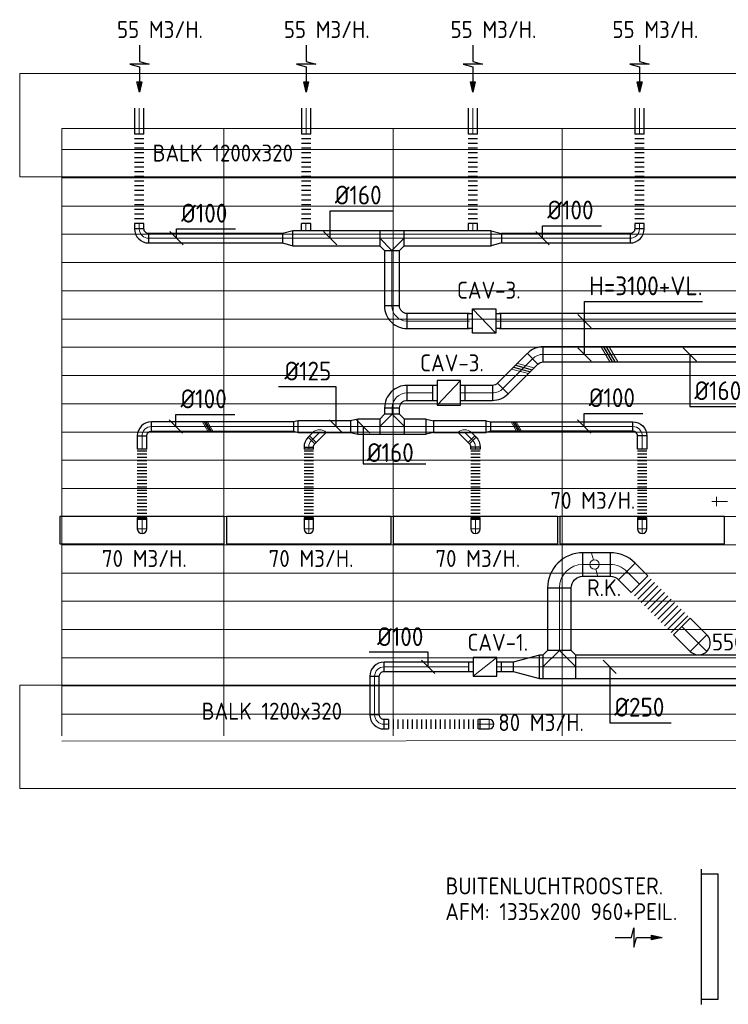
# Model space of a CAD drawing. Header units: millimetres. Extents: x -72425 to 38660, y 7096 to 51783.
# Tile 22 of 54: x -72173 to -64634, y 41304 to 51769. Entities that reach past the tile are written whole.
import ezdxf
from ezdxf.enums import TextEntityAlignment as Align

# ---------------------------------------------------------------- set-up
doc = ezdxf.new("R2010")
doc.units = ezdxf.units.MM
doc.header["$LTSCALE"] = 50
for name, color, linetype, lineweight in [('WL570---_BESTAAND-HARTLIJN', 161, 'Continuous', 0), ('WL570---_BESTAAND-MAATVOERING', 161, 'Continuous', 0), ('WL570---_BESTAAND-RETOUR', 140, 'Continuous', 0), ('WL570---_BESTAAND-ROOSTER', 161, 'Continuous', 0), ('WL570---_BESTAAND-TOEVOER', 180, 'Continuous', 0), ('WL570---_DEMONTEREN', 10, 'Continuous', 0)]:
    doc.layers.add(name, color=color, linetype=linetype, lineweight=lineweight)
for name, color, linetype in [('WL570---_RETOUR', 100, 'Continuous'), ('WL570---_TOEVOER', 200, 'Continuous'), ('WM570---', 2, 'Continuous'), ('WM570---_BESTAAND-TOEVOER_PR', 1, 'Continuous'), ('WM570---_RETOUR', 2, 'Continuous'), ('WM570---_TOEVOER', 2, 'Continuous')]:
    doc.layers.add(name, color=color, linetype=linetype)
doc.layers.get('WL570---_DEMONTEREN').off()
doc.styles.add('BURO-018', font='ISO96.shx', dxfattribs={"height": 90})
doc.styles.add('ISO', font='ISO', dxfattribs={"height": 162})
doc.styles.add('LZ-MAATVOEREN', font='simplex')
doc.styles.add('MAATVOERING', font='ISO')

# ---------------------------------------------------------------- blocks, each defined once
blk = doc.blocks.new('A$C33D74301')
at = {"color": 8, "linetype": 'Continuous', "lineweight": 13}
for p, q in [((-68325, 6450), (-68325, -5)), ((-7425, 6450), (-68325, 6450)), ((-66600, 6450), (-66600, -5)), ((-64800, 6450), (-64800, -5)), ((-63000, 6450), (-63000, -5)), ((-68325, 6225), (-7400, 6225)), ((-68325, 5925), (-7400, 5925)), ((-68325, 5625), (-7400, 5625)), ((-68325, 5325), (-7400, 5325)), ((-68325, 5025), (-7400, 5025)), ((-68325, 4725), (-7400, 4725)), ((-68325, 4725), (-7400, 4725)), ((-68325, 4425), (-7400, 4425)), ((-68325, 4125), (-7400, 4125)), ((-68325, 3825), (-7400, 3825)), ((-68325, 3525), (-7400, 3525)), ((-68325, 3222), (-7400, 3225)), ((-68325, 2925), (-7400, 2925)), ((-68325, 2625), (-7400, 2625)), ((-68325, 2325), (-7400, 2325)), ((-68325, 2025), (-7400, 2025)), ((-68325, 1725), (-7400, 1725)), ((-68325, 1425), (-7400, 1425)), ((-68325, 1125), (0, 1125)), ((-68325, 825), (0, 825)), ((-68325, 525), (0, 525)), ((-68325, 225), (-32550, 225)), ((-32550, -25), (-68325, -62))]:
    blk.add_line(p, q, dxfattribs=at)
blk = doc.blocks.new('FLLINE100')
blk.add_line((0, -50), (0, 50))
blk = doc.blocks.new('OEX10000100000')
at = {"rotation": 90}
for p in [(0, -50), (0, -100), (0, -150), (0, -200), (0, -250), (0, -300), (0, -350), (0, -400), (0, -450), (0, -500), (0, -550), (0, -600), (0, -650), (0, -700), (0, -750), (0, -800), (0, -850), (0, -900), (0, -950), (0, -1000)]:
    blk.add_blockref('FLLINE100', p, dxfattribs=at)
blk = doc.blocks.new('KARO')
for p, q in [((1, 0.5), (0, 0.5)), ((0, -0.5), (1, -0.5))]:
    blk.add_line(p, q)
at = {"invisible_edges": 15}
blk.add_3dface([(0, 0.5), (0, -0.5), (1, -0.5), (1, 0.5)], dxfattribs=at)
at = {"layer": 'WL570---_BESTAAND-HARTLIJN'}
blk.add_line((0, 0), (1, 0), dxfattribs=at)
blk = doc.blocks.new('AFZPIJL')
for points in [[(0, -10), (0, -6.52), (-2.06, -5.97), (2.06, -5.97), (0, -5.41), (0, 0)], [(-0.26, -2.22), (0, 0)], [(0.26, -2.22), (0, 0)]]:
    blk.add_lwpolyline(points)
blk.add_lwpolyline([(0.52, -2.22), (-0.52, -2.22), (0, 0)], close=True)
blk = doc.blocks.new('ORN_T_SP')
blk.add_lwpolyline([(-0.5, 0.5), (-0.5, -0.5), (0.5, -0.5), (0.5, 0.5)], close=True)
at = {"style": 'LZ-MAATVOEREN', "flags": 9}
for tag, p in [('ROS_TYPE', (0.6333, 0.6833)), ('ROS_M3H', (0.6333, 0.4833)), ('ROS_ZIJDE', (0.6333, 0.2833)), ('ROS_STAT', (0.6333, 0.0833))]:
    blk.add_attdef(tag, p, '', height=0.125, dxfattribs=at)
blk = doc.blocks.new('OBO10000090ZE')
blk.add_lwpolyline([(-50, 0), (50, 0), (50, 100, 1), (-50, 100)], format="xyb", close=True)
at = {"layer": 'WL570---_BESTAAND-HARTLIJN'}
for points in [[(0, 0), (0, 150)], [(-50, 100), (50, 100)]]:
    blk.add_lwpolyline(points, dxfattribs=at)
blk = doc.blocks.new('OBO10000090H')
blk.add_lwpolyline([(50, -100, 0.414214), (-100, 50), (-100, -50, -0.414214), (-50, -100)], format="xyb", close=True)
at = {"invisible_edges": 15}
for points in [[(-91, -51), (-74, 48), (-100, 50), (-100, -50)], [(-83, -53), (-49, 41), (-74, 48), (-91, -51)], [(-75, -57), (-25, 30), (-49, 41), (-83, -53)], [(-68, -62), (-4, 15), (-25, 30), (-75, -57)], [(-62, -68), (15, -4), (-4, 15), (-68, -62)], [(-57, -75), (30, -25), (15, -4), (-62, -68)], [(-53, -83), (41, -49), (30, -25), (-57, -75)], [(-51, -91), (48, -74), (41, -49), (-53, -83)], [(-50, -100), (50, -100), (48, -74), (-51, -91)]]:
    blk.add_3dface(points, dxfattribs=at)
at = {"layer": 'WL570---_BESTAAND-HARTLIJN'}
blk.add_arc((-100, -100), 100, 0, 90, dxfattribs=at)
blk = doc.blocks.new('OZA1250100045R')
blk.add_lwpolyline([(71, 0), (106, 35), (35, 106), (-71, 0)])
at = {"layer": 'WL570---_BESTAAND-HARTLIJN'}
blk.add_line((0, 0), (71, 71), dxfattribs=at)
at = {"layer": 'WL570---_BESTAAND-TOEVOER'}
blk.add_arc((0, 71), 100, 225, 315, dxfattribs=at)
blk = doc.blocks.new('OBO10000045H')
blk.add_lwpolyline([(50, -41, 0.198912), (6, 65), (-65, -6, -0.198912), (-50, -41)], format="xyb", close=True)
at = {"invisible_edges": 15}
for points in [[(-62, -9), (15, 55), (6, 65), (-65, -6)], [(-59, -13), (23, 45), (15, 55), (-62, -9)], [(-57, -16), (30, 34), (23, 45), (-59, -13)], [(-55, -20), (36, 22), (30, 34), (-57, -16)], [(-53, -24), (41, 10), (36, 22), (-55, -20)], [(-52, -28), (45, -3), (41, 10), (-53, -24)], [(-51, -33), (48, -15), (45, -3), (-52, -28)], [(-50, -37), (49, -28), (48, -15), (-51, -33)], [(-50, -41), (50, -41), (49, -28), (-50, -37)]]:
    blk.add_3dface(points, dxfattribs=at)
at = {"layer": 'WL570---_BESTAAND-HARTLIJN'}
blk.add_arc((-100, -41), 100, 0, 45, dxfattribs=at)
blk = doc.blocks.new('OSV1251000460G')
blk.add_lwpolyline([(0, -62), (47, -50), (47, 50), (0, 62)], close=True)
at = {"layer": 'WL570---_BESTAAND-HARTLIJN'}
blk.add_line((0, 0), (47, 0), dxfattribs=at)
blk = doc.blocks.new('VBX1001000010025000')
for points in [[(50, 50), (0, 50), (0, -50), (50, -50)], [(300, -50), (350, -50), (350, 50), (300, 50)]]:
    blk.add_lwpolyline(points)
blk.add_lwpolyline([(50, -100), (300, -100), (300, 100), (50, 100)], close=True)
at = {"layer": 'WL570---_BESTAAND-HARTLIJN'}
blk.add_line((300, 0), (350, 0), dxfattribs=at)
at = {"layer": 'WL570---_BESTAAND-TOEVOER'}
blk.add_line((50, -100), (300, 100), dxfattribs=at)
blk = doc.blocks.new('OBO25000090Z')
blk.add_lwpolyline([(-125, 0), (125, 0), (125, 250, 1), (-125, 250)], format="xyb", close=True)
at = {"layer": 'WL570---_BESTAAND-HARTLIJN'}
for points in [[(0, 0), (0, 375)], [(-125, 250), (125, 250)]]:
    blk.add_lwpolyline(points, dxfattribs=at)
blk = doc.blocks.new('OSV25010002790K')
blk.add_lwpolyline([(-280, -125), (0, -50), (0, 50), (-280, 125)], close=True)
at = {"layer": 'WL570---_BESTAAND-HARTLIJN'}
blk.add_line((-280, 0), (0, 0), dxfattribs=at)
blk = doc.blocks.new('OTS25025025000H')
blk.add_lwpolyline([(-175, -125), (175, -125), (175, 125), (125, 175), (-125, 175), (-175, 125)], close=True)
at = {"layer": 'WL570---_BESTAAND-HARTLIJN'}
blk.add_line((-175, 0), (175, 0), dxfattribs=at)
at = {"layer": 'WL570---_BESTAAND-TOEVOER'}
blk.add_lwpolyline([(-175, 0), (0, 175), (175, 0)], dxfattribs=at)
blk = doc.blocks.new('ORK25000000')
at = {"layer": 'WL570---_BESTAAND-RETOUR'}
for p, q in [((48, 13), (121, 32)), ((-48, -13), (-121, -32))]:
    blk.add_line(p, q, dxfattribs=at)
blk.add_circle((0, 0), 50, dxfattribs=at)
blk = doc.blocks.new('FLLINE250')
blk.add_line((0, -125), (0, 125))
blk = doc.blocks.new('OEX2500068800')
at = {"rotation": 270}
for p in [(0, 650), (0, 600), (0, 550), (0, 500), (0, 450), (0, 400), (0, 350), (0, 300), (0, 250), (0, 200), (0, 150), (0, 100), (0, 50)]:
    blk.add_blockref('FLLINE250', p, dxfattribs=at)
blk = doc.blocks.new('OBO25000090H')
blk.add_lwpolyline([(125, -250, 0.414214), (-250, 125), (-250, -125, -0.414214), (-125, -250)], format="xyb", close=True)
at = {"invisible_edges": 15}
for points in [[(-228, -127), (-185, 119), (-250, 125), (-250, -125)], [(-207, -133), (-122, 102), (-185, 119), (-228, -127)], [(-188, -142), (-62, 75), (-122, 102), (-207, -133)], [(-170, -154), (-9, 37), (-62, 75), (-188, -142)], [(-154, -170), (37, -9), (-9, 37), (-170, -154)], [(-142, -188), (75, -62), (37, -9), (-154, -170)], [(-133, -207), (102, -122), (75, -62), (-142, -188)], [(-127, -228), (119, -185), (102, -122), (-133, -207)], [(-125, -250), (125, -250), (119, -185), (-127, -228)]]:
    blk.add_3dface(points, dxfattribs=at)
at = {"layer": 'WL570---_BESTAAND-HARTLIJN'}
blk.add_arc((-250, -250), 250, 0, 90, dxfattribs=at)
blk = doc.blocks.new('MVLINE')
blk.add_line((35.4, -35.4), (-35.4, 35.4))
blk = doc.blocks.new('OSV16010001120G')
blk.add_lwpolyline([(0, -80), (112, -50), (112, 50), (0, 80)], close=True)
at = {"layer": 'WL570---_BESTAAND-HARTLIJN'}
blk.add_line((0, 0), (112, 0), dxfattribs=at)
blk = doc.blocks.new('OTS16016016000H')
blk.add_lwpolyline([(-130, -80), (130, -80), (130, 80), (80, 130), (-80, 130), (-130, 80)], close=True)
at = {"layer": 'WL570---_BESTAAND-HARTLIJN'}
blk.add_line((-130, 0), (130, 0), dxfattribs=at)
at = {"layer": 'WL570---_BESTAAND-RETOUR'}
blk.add_lwpolyline([(-130, 0), (0, 130), (130, 0)], dxfattribs=at)
blk = doc.blocks.new('OBO16000090H')
blk.add_lwpolyline([(80, -160, 0.414214), (-160, 80), (-160, -80, -0.414214), (-80, -160)], format="xyb", close=True)
at = {"invisible_edges": 15}
for points in [[(-146, -81), (-118, 76), (-160, 80), (-160, -80)], [(-133, -85), (-78, 66), (-118, 76), (-146, -81)], [(-120, -91), (-40, 48), (-78, 66), (-133, -85)], [(-109, -99), (-6, 24), (-40, 48), (-120, -91)], [(-99, -109), (24, -6), (-6, 24), (-109, -99)], [(-91, -120), (48, -40), (24, -6), (-99, -109)], [(-85, -133), (66, -78), (48, -40), (-91, -120)], [(-81, -146), (76, -118), (66, -78), (-85, -133)], [(-80, -160), (80, -160), (76, -118), (-81, -146)]]:
    blk.add_3dface(points, dxfattribs=at)
at = {"layer": 'WL570---_BESTAAND-HARTLIJN'}
blk.add_arc((-160, -160), 160, 0, 90, dxfattribs=at)
blk = doc.blocks.new('OTS16016016000T')
blk.add_lwpolyline([(-130, -210), (130, -210), (130, -50), (80, 0), (-80, 0), (-130, -50)], close=True)
at = {"layer": 'WL570---_BESTAAND-HARTLIJN'}
blk.add_line((-130, -130), (130, -130), dxfattribs=at)
at = {"layer": 'WL570---_BESTAAND-TOEVOER'}
blk.add_lwpolyline([(-130, -130), (0, 0), (130, -130)], dxfattribs=at)
blk = doc.blocks.new('OSV1601250780G')
blk.add_lwpolyline([(0, -80), (78, -62.5), (78, 62.5), (0, 80)], close=True)
at = {"layer": 'WL570---_BESTAAND-HARTLIJN'}
blk.add_line((0, 0), (78, 0), dxfattribs=at)
blk = doc.blocks.new('OBO16000045H')
blk.add_lwpolyline([(80, -66, 0.198912), (10, 103), (-103, -10, -0.198912), (-80, -66)], format="xyb", close=True)
at = {"invisible_edges": 15}
for points in [[(-99, -15), (24, 88), (10, 103), (-103, -10)], [(-94, -20), (37, 71), (24, 88), (-99, -15)], [(-91, -26), (48, 54), (37, 71), (-94, -20)], [(-87, -32), (58, 35), (48, 54), (-91, -26)], [(-85, -39), (66, 16), (58, 35), (-87, -32)], [(-83, -46), (72, -4), (66, 16), (-85, -39)], [(-81, -52), (76, -25), (72, -4), (-83, -46)], [(-80, -59), (79, -45), (76, -25), (-81, -52)], [(-80, -66), (80, -66), (79, -45), (-80, -59)]]:
    blk.add_3dface(points, dxfattribs=at)
at = {"layer": 'WL570---_BESTAAND-HARTLIJN'}
blk.add_arc((-160, -66), 160, 0, 45, dxfattribs=at)
blk = doc.blocks.new('VBX1601600016025000')
blk.add_lwpolyline([(50, -130), (300, -130), (300, 130), (50, 130)], close=True)
for points in [[(50, 80), (0, 80), (0, -80), (50, -80)], [(300, -80), (350, -80), (350, 80), (300, 80)]]:
    blk.add_lwpolyline(points)
at = {"layer": 'WL570---_BESTAAND-HARTLIJN'}
blk.add_line((300, 0), (350, 0), dxfattribs=at)
at = {"layer": 'WL570---_BESTAAND-TOEVOER'}
blk.add_line((50, -130), (300, 130), dxfattribs=at)
blk = doc.blocks.new('ORN_T_K1335-200-175')
for points in [[(-718, 175), (718, 175)], [(-668, 175), (-668, 0), (668, 0), (668, 175)]]:
    blk.add_lwpolyline(points)
at = {"layer": 'WL570---_BESTAAND-ROOSTER', "style": 'LZ-MAATVOEREN', "flags": 9}
for tag, p in [('ROS_TYPE', (781, 293)), ('ROS_M3H', (781, 273)), ('ROS_ZIJDE', (781, 253)), ('ROS_STAT', (781, 233))]:
    blk.add_attdef(tag, p, '', height=12.5, dxfattribs=at)
blk = doc.blocks.new('OBO25000045H')
blk.add_lwpolyline([(125, -104, 0.198912), (15, 162), (-162, -15, -0.198912), (-125, -104)], format="xyb", close=True)
at = {"invisible_edges": 15}
for points in [[(-154, -23), (37, 137), (15, 162), (-162, -15)], [(-148, -32), (57, 112), (37, 137), (-154, -23)], [(-142, -41), (75, 84), (57, 112), (-148, -32)], [(-137, -51), (90, 55), (75, 84), (-142, -41)], [(-133, -61), (102, 25), (90, 55), (-137, -51)], [(-129, -71), (112, -6), (102, 25), (-133, -61)], [(-127, -82), (119, -38), (112, -6), (-129, -71)], [(-125, -93), (124, -71), (119, -38), (-127, -82)], [(-125, -104), (125, -104), (124, -71), (-125, -93)]]:
    blk.add_3dface(points, dxfattribs=at)
at = {"layer": 'WL570---_BESTAAND-HARTLIJN'}
blk.add_arc((-250, -104), 250, 0, 45, dxfattribs=at)
blk = doc.blocks.new('UISO')
for p, q in [((0, 0.18), (1, 0.757)), ((0, 0), (1, 0.577))]:
    blk.add_line(p, q)
at = {"layer": 'WL570---_BESTAAND-TOEVOER'}
for p, q in [((0, 0.36), (1, 0.937)), ((0, -0.18), (1, 0.397))]:
    blk.add_line(p, q, dxfattribs=at)
blk = doc.blocks.new('*U362')
at = {"color": 0, "ltscale": 10}
for p, q in [((0, 50, -2700), (0, -50, -2700)), ((17, 50, -2700), (17, -50, -2700)), ((52, 50, -2700), (52, -50, -2700)), ((87, 50, -2700), (87, -50, -2700)), ((122, 50, -2700), (122, -50, -2700)), ((157, 50, -2700), (157, -50, -2700)), ((192, 50, -2700), (192, -50, -2700)), ((227, 50, -2700), (227, -50, -2700)), ((262, 50, -2700), (262, -50, -2700)), ((297, 50, -2700), (297, -50, -2700)), ((331, 50, -2700), (331, -50, -2700)), ((366, 50, -2700), (366, -50, -2700)), ((401, 50, -2700), (401, -50, -2700)), ((436, 50, -2700), (436, -50, -2700)), ((471, 50, -2700), (471, -50, -2700)), ((506, 50, -2700), (506, -50, -2700)), ((541, 50, -2700), (541, -50, -2700)), ((576, 50, -2700), (576, -50, -2700)), ((611, 50, -2700), (611, -50, -2700)), ((646, 50, -2700), (646, -50, -2700)), ((680, 50, -2700), (680, -50, -2700)), ((715, 50, -2700), (715, -50, -2700)), ((733, 50, -2700), (733, -50, -2700))]:
    blk.add_line(p, q, dxfattribs=at)
at = {"layer": 'WM570---_BESTAAND-TOEVOER_PR', "color": 1, "style": 'BURO-018'}
blk.add_attdef('POSNR', text='', height=180, dxfattribs=at).set_placement((0, 0), align=Align.MIDDLE)
blk = doc.blocks.new('*U363')
at = {"color": 0, "ltscale": 10}
for p, q in [((0, 50, -2700), (0, -50, -2700)), ((17, 50, -2700), (17, -50, -2700)), ((52, 50, -2700), (52, -50, -2700)), ((87, 50, -2700), (87, -50, -2700)), ((122, 50, -2700), (122, -50, -2700)), ((157, 50, -2700), (157, -50, -2700)), ((192, 50, -2700), (192, -50, -2700)), ((227, 50, -2700), (227, -50, -2700)), ((262, 50, -2700), (262, -50, -2700)), ((297, 50, -2700), (297, -50, -2700)), ((331, 50, -2700), (331, -50, -2700)), ((366, 50, -2700), (366, -50, -2700)), ((401, 50, -2700), (401, -50, -2700)), ((436, 50, -2700), (436, -50, -2700)), ((471, 50, -2700), (471, -50, -2700)), ((506, 50, -2700), (506, -50, -2700)), ((541, 50, -2700), (541, -50, -2700)), ((576, 50, -2700), (576, -50, -2700)), ((611, 50, -2700), (611, -50, -2700)), ((646, 50, -2700), (646, -50, -2700)), ((680, 50, -2700), (680, -50, -2700)), ((715, 50, -2700), (715, -50, -2700)), ((733, 50, -2700), (733, -50, -2700))]:
    blk.add_line(p, q, dxfattribs=at)
at = {"layer": 'WM570---_BESTAAND-TOEVOER_PR', "color": 1, "style": 'BURO-018'}
blk.add_attdef('POSNR', text='', height=180, dxfattribs=at).set_placement((0, 0), align=Align.MIDDLE)
blk = doc.blocks.new('*U364')
at = {"color": 0, "ltscale": 10}
for p, q in [((0, 50, -2700), (0, -50, -2700)), ((17, 50, -2700), (17, -50, -2700)), ((52, 50, -2700), (52, -50, -2700)), ((87, 50, -2700), (87, -50, -2700)), ((122, 50, -2700), (122, -50, -2700)), ((157, 50, -2700), (157, -50, -2700)), ((192, 50, -2700), (192, -50, -2700)), ((227, 50, -2700), (227, -50, -2700)), ((262, 50, -2700), (262, -50, -2700)), ((297, 50, -2700), (297, -50, -2700)), ((331, 50, -2700), (331, -50, -2700)), ((366, 50, -2700), (366, -50, -2700)), ((401, 50, -2700), (401, -50, -2700)), ((436, 50, -2700), (436, -50, -2700)), ((471, 50, -2700), (471, -50, -2700)), ((506, 50, -2700), (506, -50, -2700)), ((541, 50, -2700), (541, -50, -2700)), ((576, 50, -2700), (576, -50, -2700)), ((611, 50, -2700), (611, -50, -2700)), ((646, 50, -2700), (646, -50, -2700)), ((680, 50, -2700), (680, -50, -2700)), ((715, 50, -2700), (715, -50, -2700)), ((733, 50, -2700), (733, -50, -2700))]:
    blk.add_line(p, q, dxfattribs=at)
at = {"layer": 'WM570---_BESTAAND-TOEVOER_PR', "color": 1, "style": 'BURO-018'}
blk.add_attdef('POSNR', text='', height=180, dxfattribs=at).set_placement((0, 0), align=Align.MIDDLE)
blk = doc.blocks.new('*U365')
at = {"color": 0, "ltscale": 10}
for p, q in [((0, 50, -2700), (0, -50, -2700)), ((17, 50, -2700), (17, -50, -2700)), ((52, 50, -2700), (52, -50, -2700)), ((87, 50, -2700), (87, -50, -2700)), ((122, 50, -2700), (122, -50, -2700)), ((157, 50, -2700), (157, -50, -2700)), ((192, 50, -2700), (192, -50, -2700)), ((227, 50, -2700), (227, -50, -2700)), ((262, 50, -2700), (262, -50, -2700)), ((297, 50, -2700), (297, -50, -2700)), ((331, 50, -2700), (331, -50, -2700)), ((366, 50, -2700), (366, -50, -2700)), ((401, 50, -2700), (401, -50, -2700)), ((436, 50, -2700), (436, -50, -2700)), ((471, 50, -2700), (471, -50, -2700)), ((506, 50, -2700), (506, -50, -2700)), ((541, 50, -2700), (541, -50, -2700)), ((576, 50, -2700), (576, -50, -2700)), ((611, 50, -2700), (611, -50, -2700)), ((646, 50, -2700), (646, -50, -2700)), ((680, 50, -2700), (680, -50, -2700)), ((715, 50, -2700), (715, -50, -2700)), ((733, 50, -2700), (733, -50, -2700))]:
    blk.add_line(p, q, dxfattribs=at)
at = {"layer": 'WM570---_BESTAAND-TOEVOER_PR', "color": 1, "style": 'BURO-018'}
blk.add_attdef('POSNR', text='', height=180, dxfattribs=at).set_placement((0, 0), align=Align.MIDDLE)

msp = doc.modelspace()

# ---------------------------------------------------------------- linework, layer by layer
at = {"layer": 'WL570---_BESTAAND-MAATVOERING'}
for p, q in [((-72173, 50098), (-72173, 51198)), ((-72173, 51198), (-3084.7, 51198)), ((-72173, 43598), (-72173, 44698))]:
    msp.add_line(p, q, dxfattribs=at)

# ---------------------------------------------------------------- block references
at = {"layer": 'WL570---_RETOUR', "xscale": 50, "yscale": 50, "zscale": 50, "rotation": 180}
for p in [(-70899.6, 50998), (-69125.3, 50998), (-67352.3, 50998), (-65578.6, 50998)]:
    msp.add_blockref('AFZPIJL', p, dxfattribs=at)
at = {"layer": 'WM570---_TOEVOER'}
msp.add_blockref('A$C33D74301', (-3400.3, 44163.1), dxfattribs=at)

# ---------------------------------------------------------------- texts
at = {"layer": 'WM570---_RETOUR', "style": 'MAATVOERING'}
for p in [(-71136.9, 51574.5), (-69362.6, 51574.5), (-67589.6, 51574.5), (-65866.9, 51574.5)]:
    msp.add_text('55 M3/H.', height=180, dxfattribs=at).set_placement(p)

# ---------------------------------------------------------------- next in the draw order: linework, layer by layer
msp.add_line((-67316, 44648), (-67316, 44648.1))
at = {"layer": 'WL570---_BESTAAND-MAATVOERING'}
for p, q in [((-72173, 50098), (-3084.7, 50098)), ((-72173, 44698), (-57599.3, 44698)), ((-72173, 43598), (-57599.3, 43598))]:
    msp.add_line(p, q, dxfattribs=at)
at = {"layer": 'WM570---'}
msp.add_lwpolyline([(-66164.5, 48220.7), (-66164.5, 48774.1), (-64909.6, 48774.1)], dxfattribs=at)
at = {"layer": 'WM570---_RETOUR'}
for points in [[(-68870.7, 49446), (-68870.7, 49738.8), (-68201.6, 49738.8)], [(-70505, 49446), (-70505, 49546.2), (-69878.8, 49546.2)], [(-66609.8, 49446), (-66609.8, 49579.7), (-65983.6, 49579.7)], [(-67828.1, 44891.1), (-67828.1, 45045.3), (-68454.3, 45045.3)], [(-65896.6, 44891.1), (-65896.6, 44295.7), (-65241.9, 44295.7)]]:
    msp.add_lwpolyline(points, dxfattribs=at)
at = {"layer": 'WM570---_TOEVOER'}
for points in [[(-65045.3, 48212.2), (-65045.3, 47659.5), (-64376.2, 47659.5)], [(-68807.5, 47444.9), (-68807.5, 47868.2), (-69419.4, 47868.2)], [(-70511.7, 47444.9), (-70511.7, 47572.9), (-69885.5, 47572.9)], [(-66168.7, 47444.9), (-66168.7, 47585.2), (-65542.6, 47585.2)], [(-68520.6, 47444.9), (-68520.6, 47049.4), (-67851.6, 47049.4)]]:
    msp.add_lwpolyline(points, dxfattribs=at)

# ---------------------------------------------------------------- next in the draw order: block references
at = {"layer": 'WL570---_DEMONTEREN', "rotation": 90}
msp.add_blockref('OBO10000090ZE', (-64659.5, 46648), dxfattribs=at)
at = {"layer": 'WL570---_DEMONTEREN', "xscale": 16.03765465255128, "yscale": 100, "zscale": 100}
msp.add_blockref('KARO', (-64659.5, 46648), dxfattribs=at)
at = {"layer": 'WL570---_RETOUR'}
for name, p, xscale, yscale, zscale, rotation in [('KARO', (-70900.8, 50553.2), 275.9456809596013, 100, 100, 90), ('KARO', (-69126.5, 50553.2), 275.9456809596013, 100, 100, 90), ('KARO', (-67353.5, 50553.2), 275.9456809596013, 100, 100, 90), ('KARO', (-65579.8, 50553.2), 275.9456809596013, 100, 100, 90), ('KARO', (-70900.8, 49602.6), 55.98824614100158, 100, 100, 270), ('KARO', (-69127.1, 49602.6), 76.59570207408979, 100, 100, 270), ('KARO', (-67158.5, 49446), 923.8048233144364, 160, 160, 180), ('KARO', (-67353.5, 49602.6), 76.59570207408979, 100, 100, 270), ('KARO', (-65579.8, 49602.6), 56.55323533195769, 100, 100, 270), ('KARO', (-65679.8, 49446), 1366.781203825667, 100, 100, 180), ('KARO', (-68212.4, 48726.8), 587.8578078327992, 160, 160, 89.99999999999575), ('KARO', (-60570, 48566.8), 6501.864330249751, 160, 160, 180), ('KARO', (-65714.3, 45905.9), 191.017855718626, 250, 250, 315.0000000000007), ('KARO', (-66431.9, 45066.1), 663.0185233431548, 250, 250, 90), ('KARO', (-66606.9, 44891.1), 36.02193344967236, 250, 250, 180), ('KARO', (-64392.6, 44891.1), 1863.209698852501, 250, 250, 180), ('KARO', (-68397.1, 44791.1), 410.5288535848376, 100, 100, 270), ('KARO', (-68248.5, 44280.6), 16.2227493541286, 100, 100, 180), ('KARO', (-67277.2, 44280.6), 16.03765465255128, 100, 100, 180), ('AFZPIJL', (-65339.9, 42014), 50, 50, 50, 270)]:
    msp.add_blockref(name, p, dxfattribs=dict(at, xscale=xscale, yscale=yscale, zscale=zscale, rotation=rotation))
for name, p in [('OEX10000100000', (-70900.8, 50602.6)), ('OEX10000100000', (-69126.5, 50602.6)), ('OEX10000100000', (-67353.5, 50602.6)), ('OEX10000100000', (-65579.8, 50602.6)), ('OTS25025025000H', (-66431.9, 44891.1)), ('VBX1001000010025000', (-67398, 44891.1))]:
    msp.add_blockref(name, p, dxfattribs=at)
for name, p, rotation in [('OBO10000090H', (-70900.8, 49446), 180), ('OSV16010001120G', (-69266.2, 49446), 180), ('OTS16016016000H', (-68212.4, 49446), 180), ('OBO10000090H', (-65579.8, 49446), 270), ('OBO16000090H', (-68212.4, 48566.8), 180), ('OBO25000045H', (-65787.5, 45979.1), 45), ('OBO25000090H', (-66431.9, 45979.1), 90), ('ORK25000000', (-66057, 45979.1), 90), ('OEX2500068800', (-65614.2, 45805.8), 225), ('OBO25000090Z', (-65127.6, 45320.2), 225), ('OSV25010002790K', (-66922.8, 44891.1), 180), ('OBO10000090H', (-68397.1, 44891.1), 90), ('OBO10000090H', (-68397.1, 44280.6), 180), ('OEX10000100000', (-68298.5, 44280.6), 90), ('OBO10000090ZE', (-67277.2, 44280.6), 270)]:
    msp.add_blockref(name, p, dxfattribs=dict(at, rotation=rotation))
for p, xscale, yscale, zscale in [((-69266.2, 49446), 923.8048233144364, 160, 160), ((-70800.8, 49446), 1422.671660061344, 100, 100), ((-68052.4, 48566.8), 662.996384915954, 160, 160), ((-66181.9, 45979.1), 290.7852128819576, 250, 250), ((-68297.1, 44891.1), 899.1005638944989, 100, 100), ((-67048, 44891.1), 125.146281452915, 100, 100), ((-68297.1, 44280.6), 32.3143905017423, 100, 100)]:
    msp.add_blockref('KARO', p, dxfattribs=dict(at, xscale=xscale, yscale=yscale, zscale=zscale))
at = {"layer": 'WL570---_RETOUR', "xscale": -1}
for name, p, rotation in [('OSV16010001120G', (-67158.5, 49446), 180), ('VBX1601600016025000', (-67407.1, 48566.8), 180), ('ORN_T_K1335-200-175', (-64747.7, 42021.7), 90)]:
    msp.add_blockref(name, p, dxfattribs=dict(at, rotation=rotation))
at = {"layer": 'WL570---_TOEVOER'}
for name, p, rotation in [('OBO16000045H', (-66669.3, 48212.2), 89.99999999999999), ('OBO16000090H', (-68211, 47803), 90), ('OBO16000045H', (-67078.6, 47803), 270), ('OSV1601250780G', (-68574.3, 47444.9), 180), ('OBO10000090H', (-70871.5, 47444.9), 90), ('OSV1251000460G', (-69211.9, 47444.9), 180), ('OZA1250100045R', (-68983.5, 47382.4), 180), ('OBO10000045H', (-69097.8, 47268.1), 135.0000000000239), ('*U365', (-70871.5, 46473.6, 2700), 90), ('*U364', (-69097.8, 46473.6, 2700), 90), ('*U363', (-67324.1, 46473.6, 2700), 90), ('*U362', (-65550.5, 46473.6, 2700), 90), ('OBO10000090ZE', (-70871.5, 46457.5), 180), ('OBO10000090ZE', (-69097.8, 46457.5), 180), ('OBO10000090ZE', (-67324.1, 46457.5), 180), ('OBO10000090ZE', (-65550.5, 46457.5), 180)]:
    msp.add_blockref(name, p, dxfattribs=dict(at, rotation=rotation))
for p, xscale, yscale, zscale in [((-66603.1, 48212.2), 6493.484411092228, 160, 160), ((-68051, 47803), 268.7812768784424, 160, 160), ((-68574.3, 47444.9), 233.2989132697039, 160, 160), ((-70771.5, 47444.9), 1512.989714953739, 100, 100), ((-69211.9, 47444.9), 559.5919932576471, 125, 125), ((-65650.5, 47444.9), -1512.989714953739, 100, 100)]:
    msp.add_blockref('KARO', p, dxfattribs=dict(at, xscale=xscale, yscale=yscale, zscale=zscale))
for name, p, xscale, yscale, zscale, rotation in [('UISO', (-65838.6, 48132.2), 160, 160, 160, 90), ('KARO', (-67031.8, 47849.8), 446.2679127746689, 160, 160, 45.00000000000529), ('UISO', (-66919, 48075.8), 160, 160, 160, 314.9999999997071), ('KARO', (-67144.9, 47803), 287.3210246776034, 160, 160, 179.9999999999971), ('KARO', (-68211, 47643), 68.03356260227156, 160, 160, 270), ('KARO', (-67847.7, 47444.9), 233.2989132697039, 160, 160, 180), ('UISO', (-70211.4, 47494.9), 100, 100, 100, 270), ('KARO', (-67210.1, 47444.9), 559.5919932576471, 125, 125, 180), ('UISO', (-66928, 47494.9), 100, 100, 100, 270), ('KARO', (-70871.5, 47206.3), 138.5896735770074, 100, 100, 90), ('KARO', (-69068.5, 47297.4), 20.25322287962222, 100, 100, 45.00000000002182), ('KARO', (-67353.4, 47297.4), -20.25322287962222, 100, 100, 314.9999999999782), ('KARO', (-65550.5, 47206.3), -138.5896735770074, 100, 100, 270), ('KARO', (-69097.8, 47206.3), 20.34712610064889, 100, 100, 90), ('KARO', (-67324.1, 47206.3), -20.34712610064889, 100, 100, 270), ('KARO', (-70871.5, 46457.5), 16.03765465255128, 100, 100, 90), ('KARO', (-69097.8, 46457.5), 16.03765465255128, 100, 100, 90), ('KARO', (-67324.1, 46457.5), 16.03765465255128, 100, 100, 90), ('KARO', (-65550.5, 46457.5), 16.03765465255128, 100, 100, 90)]:
    msp.add_blockref(name, p, dxfattribs=dict(at, xscale=xscale, yscale=yscale, zscale=zscale, rotation=rotation))
for name, p in [('VBX1601600016025000', (-67782.2, 47803)), ('OTS16016016000T', (-68211, 47574.9))]:
    msp.add_blockref(name, p, dxfattribs=at)
at = {"layer": 'WL570---_TOEVOER', "xscale": -1}
for name, p, rotation in [('OSV1601250780G', (-67847.7, 47444.9), 180), ('OZA1250100045R', (-67438.5, 47382.4), 180), ('OSV1251000460G', (-67210.1, 47444.9), 180), ('OBO10000090H', (-65550.5, 47444.9), 270), ('OBO10000045H', (-67324.1, 47268.1), 224.9999999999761)]:
    msp.add_blockref(name, p, dxfattribs=dict(at, rotation=rotation))
at = {"layer": 'WL570---_TOEVOER', "xscale": 1750, "yscale": 290}
for p in [(-70871.5, 46343), (-69097.8, 46343), (-67324.1, 46343), (-65550.5, 46343)]:
    msp.add_blockref('ORN_T_SP', p, dxfattribs=at)
at = {"layer": 'WM570---', "xscale": 2, "yscale": 2, "zscale": 2}
for p in [(-66164.5, 48566.8), (-66164.5, 48212.2)]:
    msp.add_blockref('MVLINE', p, dxfattribs=at)
at = {"layer": 'WM570---_RETOUR', "xscale": 2, "yscale": 2, "zscale": 2}
for p in [(-70505, 49446), (-68870.7, 49446), (-66609.8, 49446), (-67828.1, 44891.1), (-65896.6, 44891.1)]:
    msp.add_blockref('MVLINE', p, dxfattribs=at)
at = {"layer": 'WM570---_TOEVOER', "xscale": 2, "yscale": 2, "zscale": 2}
for p in [(-65045.3, 48212.2), (-70511.7, 47444.9), (-68807.5, 47444.9), (-68520.6, 47444.9), (-66168.7, 47444.9)]:
    msp.add_blockref('MVLINE', p, dxfattribs=at)

# ---------------------------------------------------------------- next in the draw order: texts
at = {"layer": 'WM570---'}
for s, height, style, p in [('BALK 1200x320', 180, 'ISO', (-70759.3, 50262)), ('H=3100+VL.', 200, 'MAATVOERING', (-66114.5, 48840.7)), ('BALK 1200x320', 180, 'ISO', (-70237.3, 44330.2))]:
    msp.add_text(s, height=height, dxfattribs=dict(at, style=style)).set_placement(p)
at = {"layer": 'WM570---_RETOUR', "style": 'MAATVOERING'}
for s, height, p in [('%%c160', 200, (-68820.7, 49805.4)), ('%%c100', 200, (-70455, 49612.9)), ('%%c100', 200, (-66559.8, 49646.4)), ('CAV-3.', 180, (-67521.5, 48804.6)), ('R.K.', 180, (-66137.1, 45642.4)), ('CAV-1.', 180, (-67409.8, 45061.6)), ('550 M3/H.', 180, (-64808.8, 45065.1)), ('%%c250', 200, (-65846.6, 44362.3)), ('80 M3/H.', 180, (-67081.7, 44208.8)), ('BUITENLUCHTROOSTER.', 180, (-67642.7, 42472)), ('AFM: 1335x200 960+PEIL.', 180, (-67644.9, 42198.9))]:
    msp.add_text(s, height=height, dxfattribs=at).set_placement(p)
msp.add_text('%%c100', height=200, dxfattribs=at).set_placement((-67878.1, 45111.9), align=Align.RIGHT)
at = {"layer": 'WM570---_TOEVOER', "style": 'MAATVOERING'}
msp.add_text('%%c125', height=200, dxfattribs=at).set_placement((-68857.5, 47934.9), align=Align.RIGHT)
for s, height, p in [('CAV-3.', 180, (-67913.4, 48031.6)), ('%%c160', 200, (-64995.3, 47726.2)), ('%%c100', 200, (-70461.7, 47639.5)), ('%%c100', 200, (-66118.7, 47651.8)), ('%%c160', 200, (-68479.1, 47068.2)), ('70 M3/H.', 180, (-66526.5, 46569.9)), ('70 M3/H.', 180, (-71297.6, 45952.6)), ('70 M3/H.', 180, (-69524, 45952.6)), ('70 M3/H.', 180, (-67750.3, 45952.6))]:
    msp.add_text(s, height=height, dxfattribs=at).set_placement(p)

doc.saveas('drawing.dxf')
